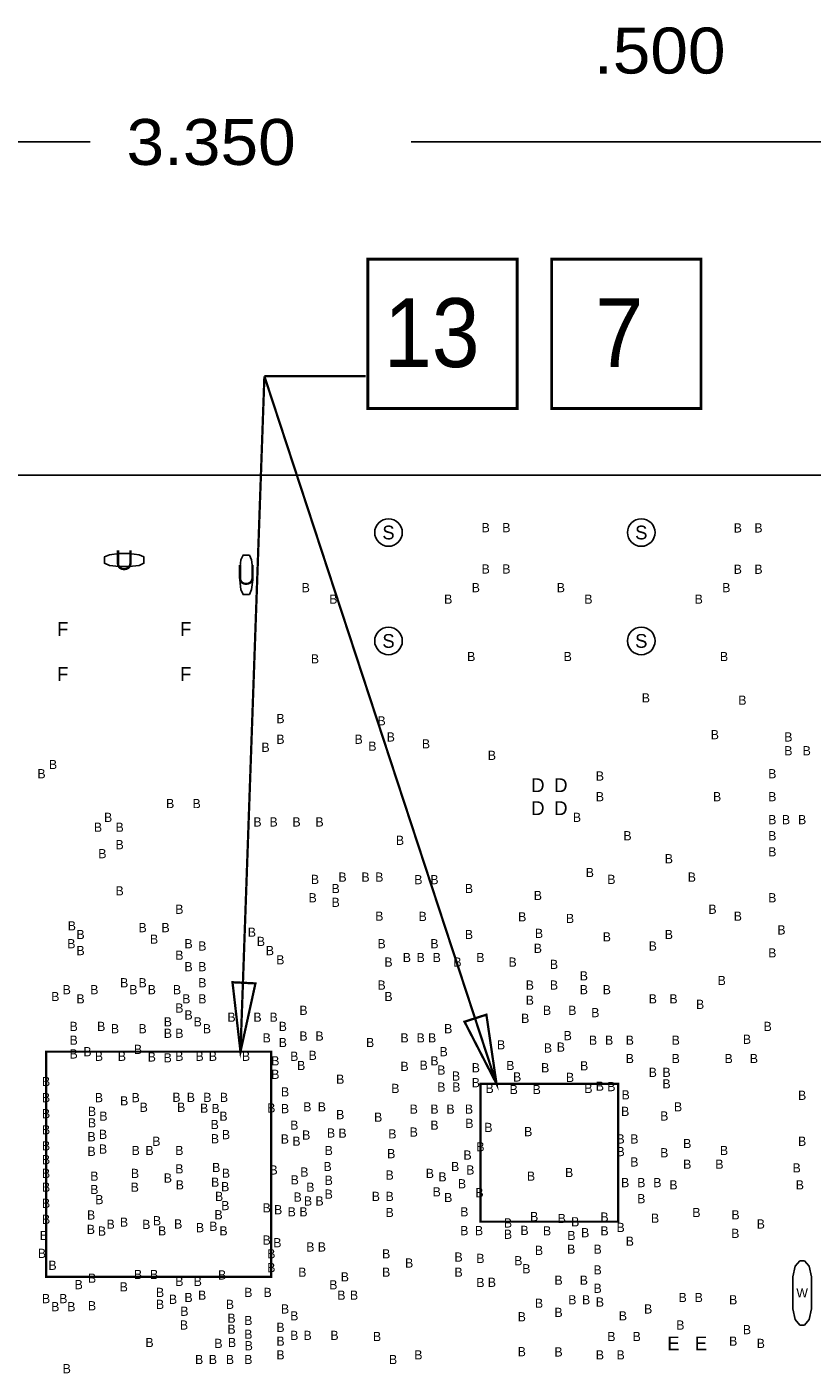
# Model space of a CAD drawing. Extents: x -10328 to 23178, y -9202 to 12802.
# Tile 6 of 9: x 1063 to 2772, y 1038 to 3951. Entities that reach past the tile are written whole.
import ezdxf
from ezdxf.enums import TextEntityAlignment as Align

# ---------------------------------------------------------------- set-up
doc = ezdxf.new("R2010")
doc.units = 0
doc.header["$MEASUREMENT"] = 0
doc.layers.get('0').update_dxf_attribs({"linetype": 'CONTINUOUS'})
doc.layers.add('1', color=7, linetype='CONTINUOUS')

# ---------------------------------------------------------------- blocks, each defined once
blk = doc.blocks.new('FIGURE_CIRCLE')
blk.add_circle((0, 0), 0.5)
blk = doc.blocks.new('FIGURE_OBLONG')
blk.add_lwpolyline([(-0.5, -0.125), (-0.5, 0.125), (-0.416, 0.375), (-0.25, 0.5), (0.25, 0.5), (0.416, 0.375), (0.5, 0.125), (0.5, -0.125), (0.416, -0.375), (0.25, -0.5), (-0.25, -0.5), (-0.416, -0.375)], close=True)

msp = doc.modelspace()

# ---------------------------------------------------------------- linework, layer by layer
at = {"layer": '1'}
for points in [[(1201, 3700), (-150, 3700)], [(1899, 3700), (3200, 3700)]]:
    msp.add_lwpolyline(points, dxfattribs=at)
for points, const_width in [([(1805, 3295), (1805, 3445), (2130, 3445), (2130, 3120), (1805, 3120), (1805, 3320)], 6), ([(2205, 3295), (2205, 3445), (2530, 3445), (2530, 3120), (2205, 3120), (2205, 3320)], 6), ([(1527.96, 1720), (1580, 3190)], 5), ([(2085, 1650), (1580, 3190)], 5), ([(1580, 3190), (1800, 3190)], 5)]:
    msp.add_lwpolyline(points, dxfattribs=dict(at, const_width=const_width))
msp.add_lwpolyline([(-150, -395), (3200, -395), (3200, 1944.79), (3176.38, 1968.44), (3176.38, 2385.76), (3200, 2409.41), (3200, 2975), (-150, 2975)], close=True, dxfattribs=at)
at = {"layer": '1', "const_width": 5}
for points in [[(1510.57, 1871.07), (1527.96, 1720), (1560.51, 1868.55)], [(2015.38, 1785.2), (2085, 1650), (2062.99, 1800.47)], [(1595, 1720), (1105, 1720), (1105, 1230), (1595, 1230)], [(2325, 1650), (2050, 1650), (2050, 1350), (2350, 1350), (2350, 1650)]]:
    msp.add_lwpolyline(points, close=True, dxfattribs=at)

# ---------------------------------------------------------------- block references
at = {"layer": '1'}
for name, p, xscale, yscale in [('FIGURE_CIRCLE', (1850, 2850), 60, 60), ('FIGURE_CIRCLE', (2400, 2850), 60, 60), ('FIGURE_OBLONG', (1540.5, 2758), 28, 86), ('FIGURE_CIRCLE', (1850, 2614), 60, 60), ('FIGURE_CIRCLE', (2400, 2614), 60, 60)]:
    msp.add_blockref(name, p, dxfattribs=dict(at, xscale=xscale, yscale=yscale))
for p, xscale, yscale, rotation in [((1275, 2790), 28, 86, 270), ((2750, 1195), 140, 40, 90)]:
    msp.add_blockref('FIGURE_OBLONG', p, dxfattribs=dict(at, xscale=xscale, yscale=yscale, rotation=rotation))

# ---------------------------------------------------------------- texts
for s, height, width, p in [('.500', 100, 1.1, (2297, 3849)), ('3.350', 100, 1.1, (1280, 3650)), ('13', 150, 0.933333, (1840, 3210)), ('7', 150, 0.933333, (2300, 3210))]:
    msp.add_text(s, height=height, dxfattribs=dict(at, width=width)).set_placement(p)
for s, height, p in [('S', 30, (1850, 2850)), ('B', 20, (2061.5, 2860.6)), ('B', 20, (2106.5, 2860.6)), ('S', 30, (2400, 2850)), ('B', 20, (2610, 2860)), ('B', 20, (2655, 2860)), ('U', 43, (1275, 2790)), ('U', 43, (1540.5, 2758)), ('B', 20, (2061.5, 2770.6)), ('B', 20, (2106.5, 2770.6)), ('B', 20, (2610, 2770)), ('B', 20, (2655, 2770)), ('B', 20, (1670, 2730)), ('B', 20, (2040, 2730)), ('B', 20, (2225, 2730)), ('B', 20, (2585, 2730)), ('B', 20, (1730, 2705)), ('B', 20, (1980, 2705)), ('B', 20, (2285, 2705)), ('B', 20, (2525, 2705)), ('F', 30, (1141, 2640)), ('F', 30, (1409, 2640)), ('S', 30, (1850, 2614)), ('S', 30, (2400, 2614)), ('B', 20, (1690, 2575)), ('B', 20, (2030, 2580)), ('B', 20, (2240, 2580)), ('B', 20, (2580, 2580)), ('F', 30, (1141, 2542)), ('F', 30, (1409, 2542)), ('B', 20, (2410, 2490)), ('B', 20, (2620, 2485)), ('B', 20, (1615, 2445)), ('B', 20, (1835, 2440)), ('B', 20, (2560, 2410)), ('B', 20, (1582.5, 2382.5)), ('B', 20, (1615, 2400)), ('B', 20, (1785, 2400)), ('B', 20, (1815, 2385)), ('B', 20, (1855, 2405)), ('B', 20, (1931.5, 2390)), ('B', 20, (2720, 2405)), ('B', 20, (2075, 2365)), ('B', 20, (2720, 2375)), ('B', 20, (2760, 2375)), ('B', 20, (1095, 2325)), ('B', 20, (1120, 2345)), ('B', 20, (2685, 2325)), ('D', 30, (2175, 2300)), ('D', 30, (2225, 2300)), ('B', 20, (2310, 2320)), ('B', 20, (2310, 2275)), ('B', 20, (2565, 2275)), ('B', 20, (2685, 2275)), ('B', 20, (1375, 2260)), ('B', 20, (1432.5, 2260)), ('D', 30, (2175, 2250)), ('D', 30, (2225, 2250)), ('B', 20, (1217.84, 2208.52)), ('B', 20, (1240, 2230)), ('B', 20, (1265, 2208.52)), ('B', 20, (1565, 2220)), ('B', 20, (1600, 2220)), ('B', 20, (1650, 2220)), ('B', 20, (1700, 2220)), ('B', 20, (2260, 2230)), ('B', 20, (2685, 2225)), ('B', 20, (2715, 2225)), ('B', 20, (2750, 2225)), ('B', 20, (1875, 2180)), ('B', 20, (2370, 2190)), ('B', 20, (2685, 2190)), ('B', 20, (1227.5, 2151)), ('B', 20, (1265, 2170.6)), ('B', 20, (2685, 2155)), ('B', 20, (2460, 2140)), ('B', 20, (1690, 2095)), ('B', 20, (1750, 2100)), ('B', 20, (1800, 2100)), ('B', 20, (1830, 2100)), ('B', 20, (1915, 2094.4)), ('B', 20, (1950, 2094.4)), ('B', 20, (2288, 2110)), ('B', 20, (2335, 2095)), ('B', 20, (2510, 2100)), ('B', 20, (1265, 2070)), ('B', 20, (1735, 2075)), ('B', 20, (2025, 2075)), ('B', 20, (2175, 2060)), ('B', 20, (1395, 2030)), ('B', 20, (1685, 2055)), ('B', 20, (1735, 2045)), ('B', 20, (2555, 2030)), ('B', 20, (2685, 2055)), ('B', 20, (1830, 2015)), ('B', 20, (1924.4, 2014.4)), ('B', 20, (2141, 2013.5)), ('B', 20, (2245, 2010)), ('B', 20, (2610, 2015)), ('B', 20, (1161, 1994)), ('B', 20, (1180, 1975)), ('B', 20, (1315, 1990)), ('B', 20, (1365, 1990)), ('B', 20, (1552.8, 1980)), ('B', 20, (2025, 1975)), ('B', 20, (2177.5, 1977.5)), ('B', 20, (2460, 1975)), ('B', 20, (2705, 1985)), ('B', 20, (1160, 1955)), ('B', 20, (1340, 1965)), ('B', 20, (1415, 1955)), ('B', 20, (1445, 1950)), ('B', 20, (1572.4, 1960)), ('B', 20, (1835, 1955)), ('B', 20, (1950, 1955)), ('B', 20, (2175, 1945)), ('B', 20, (2325, 1970)), ('B', 20, (2425, 1950)), ('B', 20, (1180, 1940)), ('B', 20, (1395, 1930)), ('B', 20, (1592, 1940)), ('B', 20, (1614.6, 1920)), ('B', 20, (1850, 1915)), ('B', 20, (1890, 1925)), ('B', 20, (1920, 1925)), ('B', 20, (1955, 1925)), ('B', 20, (2000, 1915)), ('B', 20, (2050, 1925)), ('B', 20, (2120, 1915)), ('B', 20, (2685, 1935)), ('B', 20, (1415, 1905)), ('B', 20, (1445, 1905)), ('B', 20, (2210, 1910)), ('B', 20, (2275, 1885)), ('B', 20, (1150, 1855)), ('B', 20, (1210, 1855)), ('B', 20, (1275, 1870)), ('B', 20, (1295, 1855)), ('B', 20, (1315, 1870)), ('B', 20, (1335, 1855)), ('B', 20, (1390, 1855)), ('B', 20, (1445, 1870)), ('B', 20, (1835, 1865)), ('B', 20, (2157.5, 1865)), ('B', 20, (2210, 1865)), ('B', 20, (2275, 1855)), ('B', 20, (2325, 1855)), ('B', 20, (2575, 1875)), ('B', 20, (1125, 1840)), ('B', 20, (1180, 1835)), ('B', 20, (1410, 1835)), ('B', 20, (1445, 1835)), ('B', 20, (1850, 1840)), ('B', 20, (2157.5, 1832)), ('B', 20, (2425, 1835)), ('B', 20, (2470, 1835)), ('B', 20, (1395, 1815)), ('B', 20, (1415, 1800)), ('B', 20, (1665, 1810)), ('B', 20, (2195, 1810)), ('B', 20, (2250, 1810)), ('B', 20, (2300, 1805)), ('B', 20, (2528, 1823)), ('B', 20, (1165, 1775)), ('B', 20, (1225, 1775)), ('B', 20, (1255, 1770)), ('B', 20, (1315, 1770)), ('B', 20, (1370, 1785)), ('B', 20, (1435, 1785)), ('B', 20, (1455, 1770)), ('B', 20, (1508.5, 1795)), ('B', 20, (1565, 1795)), ('B', 20, (1600, 1795)), ('B', 20, (1620, 1775)), ('B', 20, (1980, 1770)), ('B', 20, (2147.5, 1792.5)), ('B', 20, (2675, 1775)), ('B', 20, (1165, 1745)), ('B', 20, (1370, 1760)), ('B', 20, (1395, 1760)), ('B', 20, (1585, 1750)), ('B', 20, (1620, 1740)), ('B', 20, (1665, 1754)), ('B', 20, (1700, 1754)), ('B', 20, (1810, 1740)), ('B', 20, (1885, 1750)), ('B', 20, (1920, 1750)), ('B', 20, (1945, 1750)), ('B', 20, (2240, 1755)), ('B', 20, (2295, 1745)), ('B', 20, (2330, 1745)), ('B', 20, (2375, 1745)), ('B', 20, (2475, 1745)), ('B', 20, (2630, 1747)), ('B', 20, (1165, 1715)), ('B', 20, (1195, 1720)), ('B', 20, (1220, 1710)), ('B', 20, (1270, 1710)), ('B', 20, (1305, 1725)), ('B', 20, (1395, 1710)), ('B', 20, (1439, 1710)), ('B', 20, (1468, 1710)), ('B', 20, (1540, 1710)), ('B', 20, (1645, 1710)), ('B', 20, (1685, 1712)), ('B', 20, (1970, 1720)), ('B', 20, (2095, 1735)), ('B', 20, (2197, 1728)), ('B', 20, (2225, 1730)), ('B', 20, (1335, 1708.5)), ('B', 20, (1369.64, 1706.72)), ('B', 20, (1603.78, 1700)), ('B', 20, (1660, 1690)), ('B', 20, (1885, 1688)), ('B', 20, (1926.5, 1690.5)), ('B', 20, (1950, 1700)), ('B', 20, (1965, 1680)), ('B', 20, (2040, 1685)), ('B', 20, (2115, 1690)), ('B', 20, (2191, 1685)), ('B', 20, (2275.7, 1689.3)), ('B', 20, (2375, 1705)), ('B', 20, (2475, 1705)), ('B', 20, (2590, 1705)), ('B', 20, (2645, 1705)), ('B', 20, (1105, 1655)), ('B', 20, (1603.78, 1670.72)), ('B', 20, (1745, 1660)), ('B', 20, (1997, 1667)), ('B', 20, (2040.01, 1652.51)), ('B', 20, (2130, 1665)), ('B', 20, (2245, 1664)), ('B', 20, (2425, 1675)), ('B', 20, (2455, 1675)), ('B', 20, (1625, 1632.5)), ('B', 20, (1865, 1640)), ('B', 20, (1965, 1643)), ('B', 20, (1997.5, 1643)), ('B', 20, (2070, 1640)), ('B', 20, (2122.51, 1637.51)), ('B', 20, (2172.51, 1637.51)), ('B', 20, (2285, 1640)), ('B', 20, (2310, 1645)), ('B', 20, (2335, 1644)), ('B', 20, (2366, 1626)), ('B', 20, (2455, 1650)), ('B', 20, (2750, 1625)), ('B', 20, (1105, 1620)), ('B', 20, (1220, 1620)), ('B', 20, (1274.97, 1613.03)), ('B', 20, (1300, 1620)), ('B', 20, (1317.5, 1599)), ('B', 20, (1388.7, 1620.74)), ('B', 20, (1399, 1599)), ('B', 20, (1420.02, 1620.49)), ('B', 20, (1448.89, 1596.89)), ('B', 20, (1456, 1620.49)), ('B', 20, (1473.81, 1596.33)), ('B', 20, (1492, 1620.5)), ('B', 20, (1595, 1597.5)), ('B', 20, (1625, 1596.03)), ('B', 20, (1673.5, 1600)), ('B', 20, (1705, 1600)), ('B', 20, (1905, 1595)), ('B', 20, (1950, 1595)), ('B', 20, (1985, 1595)), ('B', 20, (2025, 1595)), ('B', 20, (2480, 1600)), ('B', 20, (1105, 1585)), ('B', 20, (1205, 1590)), ('B', 20, (1205, 1565)), ('B', 20, (1229.73, 1579.73)), ('B', 20, (1490.98, 1579.55)), ('B', 20, (1745, 1583)), ('B', 20, (1827.5, 1577.5)), ('B', 20, (2026, 1564)), ('B', 20, (2365, 1590)), ('B', 20, (2450, 1580)), ('B', 20, (1105, 1550)), ('B', 20, (1204, 1535)), ('B', 20, (1229, 1540)), ('B', 20, (1471.91, 1561.5)), ('B', 20, (1496.5, 1539.5)), ('B', 20, (1645, 1560)), ('B', 20, (1671.04, 1538.52)), ('B', 20, (1725, 1543)), ('B', 20, (1750, 1542.5)), ('B', 20, (1858.5, 1541)), ('B', 20, (1905, 1545)), ('B', 20, (1950, 1560)), ('B', 20, (2067.42, 1555.1)), ('B', 20, (2154, 1546)), ('B', 20, (1105, 1515)), ('B', 20, (1229, 1508)), ('B', 20, (1300, 1505)), ('B', 20, (1330, 1505)), ('B', 20, (1345, 1525)), ('B', 20, (1395, 1505)), ('B', 20, (1472.5, 1530.5)), ('B', 20, (1624.5, 1530)), ('B', 20, (1649.74, 1525.26)), ('B', 20, (1720, 1505)), ('B', 20, (2050, 1513.01)), ('B', 20, (2355, 1530)), ('B', 20, (2385, 1530)), ('B', 20, (2500, 1520)), ('B', 20, (2580, 1505)), ('B', 20, (2750, 1525)), ('B', 20, (1105, 1485)), ('B', 20, (1204, 1503)), ('B', 20, (1856, 1498)), ('B', 20, (2022, 1495)), ('B', 20, (2355, 1502.5)), ('B', 20, (2385, 1480)), ('B', 20, (2450, 1500)), ('B', 20, (1105, 1455)), ('B', 20, (1210, 1449)), ('B', 20, (1298.5, 1455)), ('B', 20, (1395, 1465)), ('B', 20, (1475.25, 1467.9)), ('B', 20, (1496.3, 1455.43)), ('B', 20, (1600, 1462.5)), ('B', 20, (1667, 1458)), ('B', 20, (1717.5, 1470)), ('B', 20, (1852.5, 1451.5)), ('B', 20, (1940, 1455)), ('B', 20, (1967.5, 1447.5)), ('B', 20, (1995, 1470)), ('B', 20, (2028.01, 1462.51)), ('B', 20, (2160.01, 1449.01)), ('B', 20, (2243.01, 1457.01)), ('B', 20, (2500, 1475)), ('B', 20, (2570, 1475)), ('B', 20, (2738, 1467)), ('B', 20, (1105, 1425)), ('B', 20, (1210, 1420)), ('B', 20, (1297.97, 1425.03)), ('B', 20, (1370, 1445)), ('B', 20, (1395.97, 1430.03)), ('B', 20, (1472.86, 1435.96)), ('B', 20, (1494.76, 1426.12)), ('B', 20, (1646, 1441)), ('B', 20, (1680, 1425)), ('B', 20, (1720, 1440)), ('B', 20, (2010, 1432.5)), ('B', 20, (2365, 1435)), ('B', 20, (2400, 1435)), ('B', 20, (2435, 1435)), ('B', 20, (2470, 1430)), ('B', 20, (2745, 1430)), ('B', 20, (1105, 1390)), ('B', 20, (1221, 1398)), ('B', 20, (1481.5, 1405)), ('B', 20, (1652.37, 1403.55)), ('B', 20, (1675, 1395)), ('B', 20, (1700, 1395)), ('B', 20, (1720, 1410)), ('B', 20, (1822.5, 1405)), ('B', 20, (1852.5, 1405)), ('B', 20, (1955, 1415)), ('B', 20, (1980, 1402.5)), ('B', 20, (2048, 1413)), ('B', 20, (2400, 1400)), ('B', 20, (1203, 1364.5)), ('B', 20, (1480.33, 1365.04)), ('B', 20, (1495, 1385)), ('B', 20, (1584.95, 1380)), ('B', 20, (1610, 1376.01)), ('B', 20, (1639.5, 1371.5)), ('B', 20, (1665, 1371.5)), ('B', 20, (1852.5, 1370)), ('B', 20, (2015, 1371.5)), ('B', 20, (2167, 1361)), ('B', 20, (2320, 1360)), ('B', 20, (2520, 1370)), ('B', 20, (2605, 1365)), ('B', 20, (1105, 1355)), ('B', 20, (1202.5, 1333.2)), ('B', 20, (1245.5, 1344.5)), ('B', 20, (1274.5, 1349)), ('B', 20, (1323, 1344)), ('B', 20, (1346.47, 1352.03)), ('B', 20, (1392.5, 1345)), ('B', 20, (1440, 1337)), ('B', 20, (1469, 1340)), ('B', 20, (2015, 1330.5)), ('B', 20, (2047, 1330.5)), ('B', 20, (2110, 1347.23)), ('B', 20, (2146, 1331)), ('B', 20, (2227, 1357)), ('B', 20, (2256.27, 1349.77)), ('B', 20, (2355, 1337.5)), ('B', 20, (2430, 1357.5)), ('B', 20, (2660, 1345)), ('B', 20, (1100, 1320)), ('B', 20, (1226.5, 1329.5)), ('B', 20, (1357.5, 1330)), ('B', 20, (1491, 1330)), ('B', 20, (1585, 1310)), ('B', 20, (1608.29, 1304.17)), ('B', 20, (2110, 1322.5)), ('B', 20, (2195, 1330)), ('B', 20, (2248, 1320)), ('B', 20, (2278, 1326)), ('B', 20, (2320, 1330)), ('B', 20, (2375, 1307.5)), ('B', 20, (2604.5, 1324.5)), ('B', 20, (1096, 1281)), ('B', 20, (1595, 1280)), ('B', 20, (1680, 1295)), ('B', 20, (1705, 1295)), ('B', 20, (1845, 1280)), ('B', 20, (2002.5, 1273)), ('B', 20, (2177.5, 1287.5)), ('B', 20, (2247.5, 1290)), ('B', 20, (2305, 1290)), ('B', 20, (1119, 1255)), ('B', 20, (1595, 1250)), ('B', 20, (1895, 1260)), ('B', 20, (2050, 1270)), ('B', 20, (2132.5, 1265)), ('B', 20, (2150, 1247.5)), ('B', 20, (2305, 1245)), ('B', 20, (1205, 1227)), ('B', 20, (1305, 1235)), ('B', 20, (1340, 1235)), ('B', 20, (1395, 1220)), ('B', 20, (1435, 1220)), ('B', 20, (1488, 1234)), ('B', 20, (1662.5, 1240)), ('B', 20, (1755, 1230)), ('B', 20, (1845, 1240)), ('B', 20, (2002.5, 1240)), ('B', 20, (2050, 1217.5)), ('B', 20, (2075, 1218)), ('B', 20, (2220, 1222.5)), ('B', 20, (2275, 1222.5)), ('B', 20, (1176, 1213)), ('B', 20, (1274, 1208)), ('B', 20, (1353, 1196)), ('B', 20, (1415, 1185)), ('B', 20, (1444.5, 1190)), ('B', 20, (1545, 1196)), ('B', 20, (1587, 1196)), ('B', 20, (1730, 1212.5)), ('B', 20, (1747.5, 1190)), ('B', 20, (1775, 1190)), ('B', 20, (2305, 1205)), ('B', 20, (2490, 1185)), ('B', 20, (2525, 1185)), ('W', 20, (2750, 1195)), ('B', 20, (1105, 1182.5)), ('B', 20, (1125, 1165)), ('B', 20, (1142.5, 1182.5)), ('B', 20, (1160, 1165)), ('B', 20, (1205, 1167)), ('B', 20, (1353, 1170)), ('B', 20, (1381.2, 1181)), ('B', 20, (1505, 1170)), ('B', 20, (1625, 1160)), ('B', 20, (2177.5, 1172.5)), ('B', 20, (2250, 1180)), ('B', 20, (2280, 1180)), ('B', 20, (2310, 1175)), ('B', 20, (2415, 1160)), ('B', 20, (2600, 1180)), ('B', 20, (1406, 1155)), ('B', 20, (1508.5, 1140)), ('B', 20, (1545, 1135)), ('B', 20, (1645, 1145)), ('B', 20, (2140, 1143)), ('B', 20, (2220, 1152.5)), ('B', 20, (2360, 1145)), ('B', 20, (1405, 1125)), ('B', 20, (1508.5, 1116)), ('B', 20, (1545, 1105)), ('B', 20, (1615, 1120)), ('B', 20, (1645, 1102.5)), ('B', 20, (1674, 1102.5)), ('B', 20, (1732.5, 1102.5)), ('B', 20, (1825, 1100)), ('B', 20, (2335, 1100)), ('B', 20, (2390, 1100)), ('B', 20, (2485, 1125)), ('B', 20, (2630, 1115)), ('B', 20, (1330, 1087)), ('B', 20, (1480, 1085)), ('B', 20, (1509.58, 1087)), ('B', 20, (1546, 1080)), ('B', 20, (1615, 1090)), ('E', 30, (2470, 1085)), ('E', 30, (2530, 1085)), ('B', 20, (2600, 1090)), ('B', 20, (2660, 1085)), ('B', 20, (1438, 1050)), ('B', 20, (1468, 1050)), ('B', 20, (1505, 1050)), ('B', 20, (1545, 1050)), ('B', 20, (1615, 1060)), ('B', 20, (1860, 1050)), ('B', 20, (1915, 1060)), ('B', 20, (2140, 1067)), ('B', 20, (2220, 1066.5)), ('B', 20, (2310, 1060)), ('B', 20, (2355, 1060)), ('B', 20, (1150, 1030))]:
    msp.add_text(s, height=height, dxfattribs=at).set_placement(p, align=Align.MIDDLE_CENTER)

doc.saveas('drawing.dxf')
